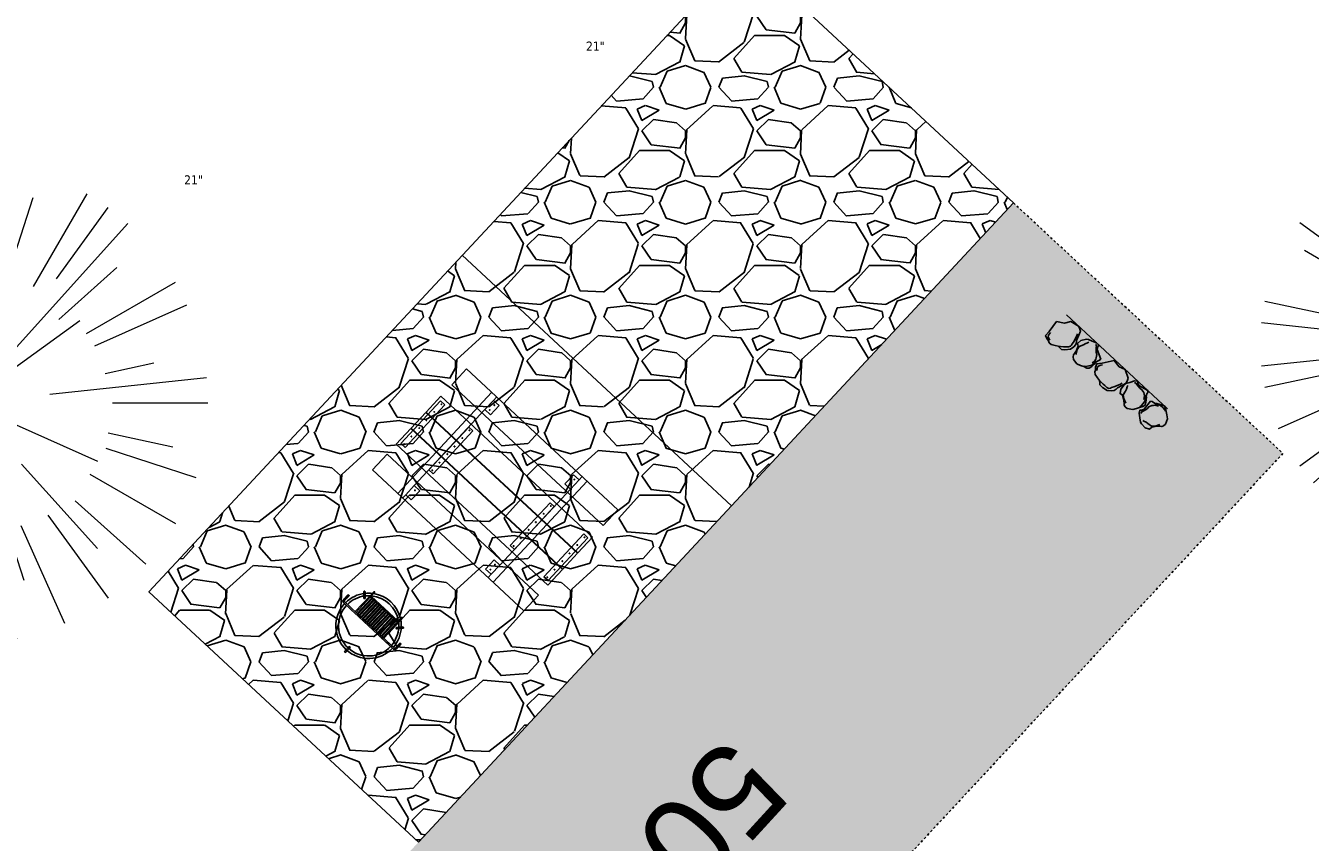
# Model space of a CAD drawing. Header units: feet. Extents: x 1133447 to 1140710, y 647622 to 649877.
# Tile 35 of 84: x 1134661 to 1134717, y 649042 to 649078. Entities that reach past the tile are written whole.
import ezdxf
from ezdxf.lldxf.tags import DXFTag

# ---------------------------------------------------------------- set-up
doc = ezdxf.new("R2010")
doc.units = ezdxf.units.FT
doc.header["$MEASUREMENT"] = 0
doc.linetypes.add('CENTER2', pattern=[1.125, 0.75, -0.125, 0.125, -0.125])
doc.linetypes.add('RAD', pattern=[0.13, 0.08, -0.05])
for name, color, linetype, lineweight in [('-ANGLE-IRON', 8, 'Continuous', 25), ('V-SITE-VEGE', 8, 'Continuous', 18), ('V-SITE-VEGE-TEXT', 8, 'Continuous', 18)]:
    doc.layers.add(name, color=color, linetype=linetype, lineweight=lineweight)
for name, color, linetype in [('-BARRIERROCK', 6, 'Continuous'), ('-BOLTS-LAGS-SCREWS', 7, 'Continuous'), ('-CONCRETE', 9, 'Continuous'), ('-HARDWARE', 7, 'Continuous'), ('-TIMBER', 5, 'Continuous'), ('C-CAMPSITE-PADS', 6, 'Continuous'), ('C-PRKG-ASPH', 8, 'Continuous'), ('C-PRKG-GRVL', 8, 'Continuous'), ('C-PRKG-WHEL-STOP', 9, 'Continuous'), ('C-ROAD-ASPHALT', 1, 'Continuous'), ('C-ROAD-CNTR', 1, 'CENTER2'), ('C-ROAD-GRVL', 1, 'RAD'), ('C-SWLK-GRVL-PATT', 8, 'Continuous'), ('C-UTIL-WATER-MEP', 7, 'WATER (.5x)'), ('G-XREF', 7, 'Continuous'), ('L-BARRIERROCK', 6, 'Continuous')]:
    doc.layers.add(name, color=color, linetype=linetype)
doc.styles.add('Arial', font='arial.ttf')
doc.styles.add('SEI-Dim & Leader', font='tahoma.ttf')
doc.styles.get("Standard").update_dxf_attribs({"font": 'arial.ttf'})
tags = doc.linetypes.add('WATER (.5x)', pattern='A,0.75,-0.2,["W",Standard,S=0.08,R=0,X=-0.1,Y=-0.04],-0.05', length=1).pattern_tags.tags
tags[6] = DXFTag(74, 10)

# ---------------------------------------------------------------- blocks, each defined once
blk = doc.blocks.new('V-SITE-VEGE-Coniferious Tree 2')
at = {"color": 0, "linetype": 'ByBlock'}
for p, q in [((-0.0574950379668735, 0.2703678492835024), (-0.1039851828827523, 0.4890788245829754)), ((-0.0003172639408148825, 0.0025937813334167), (-0.05229705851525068, 0.4972664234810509)), ((-3.601054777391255e-05, 0.2219193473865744), (-3.601054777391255e-05, 0.5000060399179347)), ((0.02890183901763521, 0.2753366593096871), (0.05222503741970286, 0.4972664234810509)), ((0.0571938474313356, 0.2692740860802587), (0.1039131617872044, 0.4890788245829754)), ((-0.06264093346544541, 0.1926377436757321), (-0.1545378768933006, 0.4755369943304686)), ((-0.1460065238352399, 0.2528363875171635), (-0.2500390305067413, 0.4330260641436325)), ((0.139142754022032, 0.2410654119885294), (0.2499670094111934, 0.4330260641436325)), ((-0.07913071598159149, 0.1088658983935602), (-0.2939353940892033, 0.4045257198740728)), ((0.06850648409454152, 0.2109817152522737), (0.1382469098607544, 0.425630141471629)), ((0.1868724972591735, 0.2572635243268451), (0.2938633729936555, 0.4045257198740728)), ((-0.1756943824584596, 0.1950752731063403), (-0.3346129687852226, 0.3715878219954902)), ((0.09777767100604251, 0.108636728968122), (0.3345409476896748, 0.3715878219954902)), ((-0.2201011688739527, 0.1598873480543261), (-0.4045617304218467, 0.2938993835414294)), ((0.1919663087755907, 0.1728666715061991), (0.3115823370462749, 0.2805763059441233)), ((0.2487690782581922, 0.143647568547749), (0.4329900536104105, 0.2500030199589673)), ((-0.2844040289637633, 0.1641894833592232), (-0.393144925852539, 0.2269610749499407)), ((0.2658942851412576, 0.1183972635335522), (0.4567507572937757, 0.2033670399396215)), ((-0.0009318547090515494, -0.0006770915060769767), (0.2349564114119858, 0.1707208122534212)), ((-0.2961437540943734, 0.06292784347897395), (-0.4891148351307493, 0.1039491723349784)), ((-0.01992166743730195, 0.008854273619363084), (-0.2318825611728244, 0.1032199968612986)), ((0.2872695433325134, 0.06106323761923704), (0.3884790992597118, 0.08257391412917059)), ((-0.3060292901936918, 0.03215663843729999), (-0.4973024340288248, 0.05226104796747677)), ((0.173080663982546, 0.01818771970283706), (0.497230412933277, 0.05226104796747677)), ((0.3024988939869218, 0), (0.4999700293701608, 0)), ((-0.2182782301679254, -0.02292736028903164), (-0.4973024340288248, -0.05226104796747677)), ((-0.02300503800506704, -0.02554197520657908), (-0.2137781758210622, -0.2373882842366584)), ((0.01849546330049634, -0.008260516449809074), (0.2719985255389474, -0.1211160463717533)), ((-0.302185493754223, -0.0642195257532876), (-0.4891148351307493, -0.1039491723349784)), ((0.2936342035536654, -0.06241742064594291), (0.4274066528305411, -0.09084484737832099)), ((0.2891445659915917, -0.09395946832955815), (0.4755009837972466, -0.1545018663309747)), ((-0.2881436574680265, -0.1282723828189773), (-0.4568227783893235, -0.2033670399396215)), ((-0.1320480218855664, -0.1188660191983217), (-0.3716238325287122, -0.3345769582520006)), ((0.1143820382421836, -0.1271057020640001), (0.2718110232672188, -0.301920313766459)), ((0.04781873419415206, -0.1473038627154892), (0.1192466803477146, -0.3671294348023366)), ((0.2555295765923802, -0.1475434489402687), (0.4329900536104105, -0.2500030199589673)), ((-0.254528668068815, -0.1848980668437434), (-0.4045617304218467, -0.2938993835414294)), ((0.2253521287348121, -0.2029399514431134), (0.3715518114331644, -0.3345769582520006)), ((0.1688618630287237, -0.2324611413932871), (0.2938633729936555, -0.4045257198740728)), ((-0.1842986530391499, -0.2536176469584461), (-0.2766747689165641, -0.3807650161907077)), ((0.1131111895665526, -0.2541280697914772), (0.2033310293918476, -0.4567867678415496)), ((-0.1213812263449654, -0.2725449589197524), (-0.1855903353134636, -0.4167758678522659)), ((-0.09098502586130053, -0.2799408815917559), (-0.1545378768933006, -0.4755369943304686)), ((-0.02966136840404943, -0.2817638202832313), (-0.04434904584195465, -0.4216092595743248)), ((-3.601054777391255e-05, -0.2817638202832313), (-3.601054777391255e-05, -0.5000060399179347)), ((0.06104806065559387, -0.2873055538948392), (0.1039131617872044, -0.4890788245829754))]:
    blk.add_line(p, q, dxfattribs=at)
blk.add_circle((-3.601054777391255e-05, 0), 0.02083358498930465)
blk = doc.blocks.new('C_XBASE-PACTOLA_02403811')
at = {"layer": 'V-SITE-VEGE'}
for p, xscale, yscale, zscale in [((1134724.024, 649063.838), 17.99978256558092, 17.99978256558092, 17.99978256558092), ((1134658.752, 649061.302), 20.99974632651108, 20.99974632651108, 20.99974632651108)]:
    blk.add_blockref('V-SITE-VEGE-Coniferious Tree 2', p, dxfattribs=dict(at, xscale=xscale, yscale=yscale, zscale=zscale))
at = {"layer": 'V-SITE-VEGE-TEXT', "char_height": 0.4, "attachment_point": 7, "style": 'SEI-Dim & Leader'}
for insert in [(1134685.700234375, 649076.62), (1134668.223234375, 649070.802)]:
    blk.add_mtext('21"', dxfattribs=dict(at, insert=insert))
blk = doc.blocks.new("3'_BarrierRock")
at = {"layer": '-BARRIERROCK', "flags": 128}
for points in [[(7.788745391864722, -10.83599130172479), (15.37584164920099, -7.013299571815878), (15.29339322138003, 5.772875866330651), (15.53940092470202, 11.48821756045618), (12.61293536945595, 13.25443124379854), (9.559602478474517, 14.020650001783), (7.896299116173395, 15.17149251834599), (5.0074623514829, 15.27774238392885), (1.184128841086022, 13.5566322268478), (-1.773717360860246, 12.30032189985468), (-4.668762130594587, 12.49504304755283), (-6.532605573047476, 12.75826500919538), (-9.693894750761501, 10.83101043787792), (-13.81968260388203, 6.597990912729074), (-15.03526147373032, 2.502188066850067), (-15.26967657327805, -0.6090469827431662), (-14.52306864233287, -2.735788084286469), (-13.24140319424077, -4.423817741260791), (-11.73157866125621, -10.28614114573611), (-10.431383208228, -14.56568854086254), (-7.82677889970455, -16.37545728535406), (-5.721542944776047, -17.40100748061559), (3.706213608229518, -16.32156577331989), (7.788745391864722, -10.83599130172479)], [(-9.711106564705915, -10.39331387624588), (-10.5300777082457, -7.445199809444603), (-11.71742566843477, -0.8881917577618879), (-11.78460385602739, 1.381934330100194), (-12.21957472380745, 2.822567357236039), (-12.05729048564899, 4.284038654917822), (-10.69748708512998, 6.20744678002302), (-9.49682440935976, 7.089662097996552), (-8.10341169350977, 7.878026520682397), (-6.436167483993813, 9.303217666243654), (-4.026830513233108, 11.00878191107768), (-1.773717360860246, 12.30032189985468)], [(8.960381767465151, 12.60775377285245), (12.36066444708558, 11.15115335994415), (13.19341137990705, 9.417106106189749), (13.26279921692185, 7.683076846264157), (13.26279921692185, 5.810297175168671)]]:
    blk.add_lwpolyline(points, dxfattribs=at)
blk = doc.blocks.new("5'_BarrierRock")
at = {"layer": 'L-BARRIERROCK', "flags": 128}
for points in [[(3.796977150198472, 25.21031587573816), (-3.971151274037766, 23.41838866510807), (-10.84293678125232, 21.02912666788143), (-17.7147222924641, 19.53586684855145), (-22.19627771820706, 16.54930863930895), (-24.28770915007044, 10.27760197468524), (-26.0803419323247, 0.1233349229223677), (-25.48279766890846, -2.863184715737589), (-26.97668484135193, -7.044335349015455), (-29.06806322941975, -9.732226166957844), (-29.36686187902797, -13.31608058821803), (-11.14168239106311, -24.66494006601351), (-9.05030400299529, -29.74205430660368), (-9.05030400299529, -31.53398151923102), (-8.751505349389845, -33.62457612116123), (-1.87971984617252, -34.52053972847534), (7.680988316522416, -31.83264891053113), (16.04666099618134, -30.04072169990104), (19.63192655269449, -27.3528308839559), (27.10125632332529, -18.69186222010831), (28.89388910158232, -9.433597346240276), (24.11353502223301, -5.551075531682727), (22.02210359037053, 1.616633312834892), (21.42455933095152, 6.096412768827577), (20.82701507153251, 11.17356558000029), (21.12581372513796, 15.05604882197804), (19.03438229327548, 18.63990324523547), (15.15031808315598, 22.22375766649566), (3.796977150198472, 25.21031587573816)], [(-24.28770915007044, -3.759148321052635), (-24.28770915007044, 1.317965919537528), (-22.19627771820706, 8.187007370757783), (-18.61101215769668, 13.26412161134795), (-14.42820234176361, 18.04260703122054), (-11.44048104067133, 19.83453424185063)], [(-20.40364493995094, 4.603152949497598), (-21.8975321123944, -2.56455589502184), (-21.29998785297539, -6.447039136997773), (-20.40364493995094, -9.433597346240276), (-17.11717803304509, -15.70534258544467), (-12.93431516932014, -18.99052961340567), (-6.958872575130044, -26.75553466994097), (-5.46498540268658, -29.44342548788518), (-3.373607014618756, -30.63801791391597), (-1.87971984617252, -30.63801791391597)], [(17.54049512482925, 10.8748981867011), (21.62729471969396, 1.526720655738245), (22.61964785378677, -6.148371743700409), (17.24174951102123, -14.21204419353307), (15.44911673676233, -18.39319482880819), (13.35768530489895, -22.87301285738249), (12.1625967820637, -25.56090367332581)]]:
    blk.add_lwpolyline(points, dxfattribs=at)
blk = doc.blocks.new('Wheel_Stop')
at = {"layer": 'Defpoints'}
blk.add_line((-35.99999999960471, 6.749999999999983), (36, 6.749999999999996), dxfattribs=at)
at = {"layer": 'L-BARRIERROCK'}
for name, p, xscale, yscale, zscale, rotation in [("3'_BarrierRock", (-29.38382167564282, -2.169359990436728), 0.4999999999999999, 0.4999999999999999, 0.4999999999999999, 185.0722838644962), ("5'_BarrierRock", (-14.1621457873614, -1.887886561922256), 0.25, 0.25, 0.25, 185.0722838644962), ("3'_BarrierRock", (2.711236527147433, -1.001804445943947), 0.4999999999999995, 0.4999999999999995, 0.4999999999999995, 145.0722838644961), ("5'_BarrierRock", (19.27620131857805, -0.7989231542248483), 0.25, 0.25, 0.25, 225.0722838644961), ("5'_BarrierRock", (33.95408758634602, -0.1712785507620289), 0.2499999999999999, 0.2499999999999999, 0.2499999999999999, 307.3245524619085)]:
    blk.add_blockref(name, p, dxfattribs=dict(at, xscale=xscale, yscale=yscale, zscale=zscale, rotation=rotation))
blk = doc.blocks.new('10FT_Precast Table')
at = {"layer": '-ANGLE-IRON'}
for p, q in [((-28.53399626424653, 27.12499979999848), (-28.53399626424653, 33.62500020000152)), ((-28.53399626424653, 33.62500020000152), (-24.53403626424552, 33.62500020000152)), ((-24.53403626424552, 33.62500020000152), (-24.53403626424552, 27.12499979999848)), ((28.46604333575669, 27.12499979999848), (28.46604333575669, 33.62500020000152)), ((28.46604333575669, 33.62500020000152), (32.4660033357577, 33.62500020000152)), ((32.4660033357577, 33.62500020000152), (32.4660033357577, 27.12499979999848)), ((-24.53403626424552, 27.12499979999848), (-28.53399626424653, 27.12499979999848)), ((32.4660033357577, 27.12499979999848), (28.46604333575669, 27.12499979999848)), ((-49.49999999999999, 15.84066587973), (-52.49999999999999, 15.84066587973)), ((-52.49999999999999, 15.84066587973), (-52.49999999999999, -14.65933416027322)), ((-49.49999999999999, -14.65933416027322), (-49.49999999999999, 15.84066587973)), ((-25.53399626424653, 15.8406658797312), (-28.53399626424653, 15.8406658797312)), ((-28.53399626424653, 15.8406658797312), (-28.53399626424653, -14.65933416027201)), ((-25.53399626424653, -14.65933416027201), (-25.53399626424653, 15.8406658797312)), ((32.4660033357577, 15.84066587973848), (29.4660033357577, 15.84066587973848)), ((29.4660033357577, 15.84066587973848), (29.4660033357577, -14.65933416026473)), ((32.4660033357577, -14.65933416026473), (32.4660033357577, 15.84066587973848)), ((52.50000000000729, 15.8406658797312), (49.50000000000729, 15.8406658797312)), ((49.50000000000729, 15.8406658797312), (49.50000000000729, -14.65933416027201)), ((52.50000000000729, -14.65933416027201), (52.50000000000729, 15.8406658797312)), ((-52.49999999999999, -14.65933416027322), (-49.49999999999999, -14.65933416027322)), ((-28.53399626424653, -14.65933416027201), (-25.53399626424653, -14.65933416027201)), ((29.4660033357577, -14.65933416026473), (32.4660033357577, -14.65933416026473)), ((49.50000000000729, -14.65933416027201), (52.50000000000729, -14.65933416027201)), ((-28.53399626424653, -33.62500019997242), (-28.53399626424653, -27.12499979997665)), ((-28.53399626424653, -27.12499979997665), (-24.53403626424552, -27.12499979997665)), ((-24.53403626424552, -27.12499979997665), (-24.53403626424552, -33.62500019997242)), ((28.46604333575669, -33.62500019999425), (28.46604333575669, -27.1249997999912)), ((28.46604333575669, -27.1249997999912), (32.4660033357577, -27.1249997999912)), ((32.4660033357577, -27.1249997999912), (32.4660033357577, -33.62500019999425)), ((-24.53403626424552, -33.62500019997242), (-28.53399626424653, -33.62500019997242)), ((32.4660033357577, -33.62500019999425), (28.46604333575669, -33.62500019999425))]:
    blk.add_line(p, q, dxfattribs=at)
at = {"layer": '-BOLTS-LAGS-SCREWS'}
for centre in [(-26.53401626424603, 32.12500020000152), (-26.53401626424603, 28.62499979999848), (30.46602333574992, 32.12500020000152), (30.46602333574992, 28.62499979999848), (-50.99999999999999, 14.84066987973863), (-27.03399626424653, 14.84066987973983), (30.9660033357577, 14.84066987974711), (51.00000000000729, 14.84066987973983), (-50.99999999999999, 9.340670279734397), (-27.03399626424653, 9.340670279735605), (30.9660033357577, 9.34067027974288), (51.00000000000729, 9.340670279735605), (-50.99999999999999, 3.340670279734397), (-27.03399626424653, 3.340670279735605), (30.9660033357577, 3.340670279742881), (51.00000000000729, 3.340670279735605), (-50.99999999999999, -2.159338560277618), (-27.03399626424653, -2.15933856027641), (30.9660033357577, -2.159338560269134), (51.00000000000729, -2.15933856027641), (-50.99999999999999, -8.159338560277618), (-27.03399626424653, -8.15933856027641), (30.9660033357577, -8.159338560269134), (51.00000000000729, -8.15933856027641), (-50.99999999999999, -13.65933816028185), (-27.03399626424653, -13.65933816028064), (30.9660033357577, -13.65933816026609), (51.00000000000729, -13.65933816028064), (-26.53401626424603, -28.62499979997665), (-26.53401626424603, -32.12500019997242), (30.46602333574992, -28.6249997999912), (30.46602333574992, -32.12500019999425)]:
    blk.add_circle(centre, 0.15625000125, dxfattribs=at)
at = {"layer": '-CONCRETE'}
for p, q in [((-32.03399630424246, -35.99999999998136), (-32.03399630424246, 35.99999999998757)), ((-28.53399626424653, 35.99999999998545), (-28.53399626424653, 33.62500020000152)), ((32.4660033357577, 36), (32.4660033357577, 33.62500020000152)), ((35.96600337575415, -35.99999999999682), (35.96600337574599, 35.99999999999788)), ((-28.53399626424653, -27.12499979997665), (-28.53399626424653, 27.12499979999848)), ((32.4660033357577, -27.1249997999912), (32.4660033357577, 27.12499979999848)), ((-28.53399626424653, -35.99999999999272), (-28.53399626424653, -33.62500019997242)), ((32.4660033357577, -33.62500019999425), (32.4660033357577, -36))]:
    blk.add_line(p, q, dxfattribs=at)
at = {"layer": '-TIMBER'}
for p, q in [((-53.99999999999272, 24.74999999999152), (-54, 35.99999999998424)), ((-54, 35.99999999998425), (54, 36.0000000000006)), ((54.00000000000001, 24.75000000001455), (54.00000000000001, 36)), ((-54, 24.74999999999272), (53.99999999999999, 24.74999999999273)), ((-53.99999999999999, 6.465667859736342), (-53.99999999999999, 17.71566785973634)), ((-53.99999999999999, 17.71566785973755), (54, 17.71566785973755)), ((54.00000000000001, 17.71566785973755), (54.00000000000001, 6.46566785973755)), ((-53.99999999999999, 6.46566785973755), (54, 6.46566785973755)), ((-53.99999999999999, -5.034336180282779), (-53.99999999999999, 6.215667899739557)), ((-53.99999999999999, 6.215667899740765), (54, 6.215667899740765)), ((54.00000000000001, 6.215667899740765), (54.00000000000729, -5.034336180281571)), ((54.00000000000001, -5.034336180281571), (-53.99999999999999, -5.034336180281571)), ((-53.99999999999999, -16.53433614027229), (-53.99999999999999, -5.28433614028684)), ((54.00000000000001, -5.284336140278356), (-53.99999999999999, -5.284336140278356)), ((54.00000000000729, -5.28433614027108), (54.00000000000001, -16.53433614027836)), ((54.00000000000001, -16.53433614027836), (-53.99999999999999, -16.53433614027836)), ((-54, -35.99999999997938), (-53.99999999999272, -24.74999999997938)), ((-54, -24.74999999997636), (53.99999999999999, -24.75000000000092)), ((54.00000000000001, -36), (54.00000000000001, -24.75)), ((-54, -35.99999999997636), (53.99999999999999, -36.00000000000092))]:
    blk.add_line(p, q, dxfattribs=at)
blk = doc.blocks.new('*X439')
at = {"color": 0}
for p, q in [((146.0622026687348, 353.5980429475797), (146.1426743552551, 353.6785146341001)), ((146.0622026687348, 352.8909361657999), (146.8122026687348, 353.6409361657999)), ((146.0622026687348, 352.5373827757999), (146.8122026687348, 353.2873827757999)), ((146.0622026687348, 351.8302759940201), (146.8122026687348, 352.5802759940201)), ((146.0622026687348, 351.4767226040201), (146.8122026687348, 352.2267226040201)), ((146.0622026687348, 350.7696158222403), (146.8122026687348, 351.5196158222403)), ((146.3246548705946, 350.6785146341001), (146.8122026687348, 351.1660624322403))]:
    blk.add_line(p, q, dxfattribs=at)
blk = doc.blocks.new('Pilot Rocks FS-30_18_PA')
at = {"layer": '-HARDWARE'}
for p, q in [((-8.817777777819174, 0.04421580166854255), (-17.86666666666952, 0.04421580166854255)), ((-17.86666666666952, 0.04421580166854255), (-12.77892653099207, 0.04421580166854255)), ((-10.20000000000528, 0.04421580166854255), (10.19999999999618, 0.04421580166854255)), ((8.817777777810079, 0.04421580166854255), (17.86666666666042, 0.04421580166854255)), ((12.77892653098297, 0.04421580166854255), (17.86666666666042, 0.04421580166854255)), ((-18.93333333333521, -4.555784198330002), (-18.93333333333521, -1.355784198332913)), ((-18.93333333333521, -1.355784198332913), (-18.86666666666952, -1.355784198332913)), ((-18.86666666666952, -1.355784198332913), (-18.86666666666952, -0.9557841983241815)), ((-18.86666666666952, -1.355784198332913), (-18.86666666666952, -0.9557841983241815)), ((-18.20000000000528, -1.355784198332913), (-18.20000000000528, -0.9557841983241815)), ((-18.20000000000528, -0.9557841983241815), (-18.20000000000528, -1.355784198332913)), ((-18.20000000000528, -1.355784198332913), (-18.13333333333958, -1.355784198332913)), ((-18.13333333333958, -1.355784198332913), (-18.13333333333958, -4.555784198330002)), ((-8.817777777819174, -0.6224508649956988), (-17.86666666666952, -0.6224508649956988)), ((-13.33940419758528, -0.6224508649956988), (-17.86666666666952, -0.6224508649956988)), ((-10.20000000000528, -0.6224508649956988), (10.19999999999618, -0.6224508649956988)), ((-10.20000000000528, -0.6224508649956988), (-10.20000000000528, -11.31238912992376)), ((-9.533333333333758, -0.6224508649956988), (-9.533333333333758, -11.31238912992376)), ((-8.817777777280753, -0.6224508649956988), (-8.817777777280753, -11.64572246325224)), ((-8.284444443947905, -0.6224508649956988), (-8.284444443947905, -11.64572246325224)), ((-7.502222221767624, -0.6224508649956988), (-7.502222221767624, -11.64572246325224)), ((-6.9688888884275, -0.6224508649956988), (-6.9688888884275, -11.64572246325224)), ((-6.18666666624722, -0.6224508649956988), (-6.18666666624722, -11.64572246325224)), ((-5.653333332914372, -0.6224508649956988), (-5.653333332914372, -11.64572246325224)), ((-4.871111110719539, -0.6224508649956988), (-4.871111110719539, -11.64572246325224)), ((-4.337777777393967, -0.6224508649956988), (-4.337777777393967, -11.64572246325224)), ((-3.555555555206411, -0.6224508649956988), (-3.555555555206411, -11.64572246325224)), ((-3.022222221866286, -0.6224508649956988), (-3.022222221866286, -11.64572246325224)), ((-2.23999999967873, -0.6224508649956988), (-2.23999999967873, -11.64572246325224)), ((-1.706666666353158, -0.6224508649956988), (-1.706666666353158, -11.64572246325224)), ((-0.9244444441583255, -0.6224508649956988), (-0.9244444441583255, -11.64572246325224)), ((-0.3911111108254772, -0.6224508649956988), (-0.3911111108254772, -11.64572246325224)), ((0.3911111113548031, -0.6224508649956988), (0.3911111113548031, -11.64572246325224)), ((0.9244444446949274, -0.6224508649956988), (0.9244444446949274, -11.64572246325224)), ((1.706666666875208, -0.6224508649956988), (1.706666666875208, -11.64572246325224)), ((2.240000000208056, -0.6224508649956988), (2.240000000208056, -11.64572246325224)), ((3.022222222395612, -0.6224508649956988), (3.022222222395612, -11.64572246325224)), ((3.555555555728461, -0.6224508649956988), (3.555555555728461, -11.64572246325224)), ((4.337777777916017, -0.6224508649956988), (4.337777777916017, -11.64572246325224)), ((4.871111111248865, -0.6224508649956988), (4.871111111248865, -11.64572246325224)), ((5.653333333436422, -0.6224508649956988), (5.653333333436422, -11.64572246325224)), ((6.18666666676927, -0.6224508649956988), (6.18666666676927, -11.64572246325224)), ((6.968888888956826, -0.6224508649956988), (6.968888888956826, -11.64572246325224)), ((7.502222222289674, -0.6224508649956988), (7.502222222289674, -11.64572246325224)), ((8.28444444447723, -0.6224508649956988), (8.28444444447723, -11.64572246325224)), ((8.817777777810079, -0.6224508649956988), (8.817777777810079, -11.64572246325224)), ((17.86666666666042, -0.6224508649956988), (8.817777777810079, -0.6224508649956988)), ((9.533333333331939, -0.6224508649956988), (9.533333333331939, -11.31238912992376)), ((10.19999999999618, -0.6224508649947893), (10.19999999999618, -11.31238912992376)), ((18.13333333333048, -4.555784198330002), (18.13333333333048, -1.355784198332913)), ((18.13333333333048, -1.355784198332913), (18.19999999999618, -1.355784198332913)), ((18.93333333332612, -4.555784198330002), (18.13333333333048, -4.555784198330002)), ((18.19999999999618, -1.355784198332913), (18.19999999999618, -0.9557841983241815)), ((18.19999999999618, -1.355784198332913), (18.19999999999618, -0.9557841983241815)), ((18.86666666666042, -1.355784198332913), (18.86666666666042, -0.9557841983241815)), ((18.86666666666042, -0.9557841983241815), (18.86666666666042, -1.355784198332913)), ((18.86666666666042, -1.355784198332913), (18.93333333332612, -1.355784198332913)), ((18.93333333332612, -1.355784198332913), (18.93333333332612, -4.555784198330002)), ((-10.20000000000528, -11.31238912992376), (-10.20000000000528, -14.84572246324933)), ((-9.533333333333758, -11.31238912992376), (-9.533333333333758, -14.84572246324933)), ((-9.533333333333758, -11.64572246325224), (9.533333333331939, -11.64572246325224)), ((-9.533333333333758, -12.31238912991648), (9.533333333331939, -12.31238912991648)), ((9.533333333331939, -11.31238912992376), (9.533333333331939, -14.84572246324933)), ((10.19999999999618, -11.31238912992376), (10.19999999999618, -14.84572246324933)), ((-10.20000000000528, -13.68324198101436), (-10.20000000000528, -14.84572246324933)), ((-9.533333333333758, -14.84572246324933), (-9.533333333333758, -14.47618734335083)), ((9.533333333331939, -14.47618734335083), (9.533333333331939, -14.84572246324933)), ((10.19999999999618, -14.84572246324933), (10.19999999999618, -13.68324198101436))]:
    blk.add_line(p, q, dxfattribs=at)
at = {"layer": '-HARDWARE', "flags": 128}
for points in [[(0.04426932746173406, 18.18944163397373, 1), (-0.6223972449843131, 18.18908719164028), (-0.6206959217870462, 14.98908764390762, 1), (0.04597065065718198, 14.98944208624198), (0.04426932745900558, 18.18944163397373)], [(-11.77825193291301, -8.933957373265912, -1), (-11.29140720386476, -9.3893985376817), (-13.47752479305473, -11.72625323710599, -1), (-13.96436952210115, -11.27081207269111), (-11.77825193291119, -8.93395737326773)], [(11.77825193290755, -8.933957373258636, 1), (11.29140720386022, -9.389398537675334), (13.47752479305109, -11.72625323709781, 1), (13.96436952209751, -11.27081207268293), (11.77825193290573, -8.933957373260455)]]:
    blk.add_lwpolyline(points, format="xyb", dxfattribs=at)
at = {"layer": '-HARDWARE'}
for points in [[(-18.93333333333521, -4.555784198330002), (-18.93333333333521, -1.355784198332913), (-18.13333333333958, -1.355784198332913), (-18.13333333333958, -4.555784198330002)], [(-7.502222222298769, -11.64572246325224), (-8.28444444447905, -11.64572246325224), (-8.28444444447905, -0.6224508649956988), (-7.502222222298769, -0.6224508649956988)], [(-6.186666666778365, -11.64572246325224), (-6.968888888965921, -11.64572246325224), (-6.968888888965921, -0.6224508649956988), (-6.186666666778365, -0.6224508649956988)], [(-4.87111111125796, -11.64572246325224), (-5.653333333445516, -11.64572246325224), (-5.653333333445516, -0.6224508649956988), (-4.87111111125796, -0.6224508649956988)], [(-3.555555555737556, -11.64572246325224), (-4.337777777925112, -11.64572246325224), (-4.337777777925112, -0.6224508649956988), (-3.555555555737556, -0.6224508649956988)], [(-2.240000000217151, -11.64572246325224), (-3.022222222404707, -11.64572246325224), (-3.022222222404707, -0.6224508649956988), (-2.240000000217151, -0.6224508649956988)], [(-0.9244444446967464, -11.64572246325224), (-1.706666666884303, -11.64572246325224), (-1.706666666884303, -0.6224508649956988), (-0.9244444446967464, -0.6224508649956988)], [(-0.3911111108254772, -11.64572246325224), (0.3911111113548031, -11.64572246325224), (0.3911111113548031, -0.6224508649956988), (-0.3911111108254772, -0.6224508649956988)], [(0.9244444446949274, -11.64572246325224), (1.706666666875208, -11.64572246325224), (1.706666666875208, -0.6224508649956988), (0.9244444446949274, -0.6224508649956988)], [(2.240000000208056, -11.64572246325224), (3.022222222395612, -11.64572246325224), (3.022222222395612, -0.6224508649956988), (2.240000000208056, -0.6224508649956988)], [(3.555555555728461, -11.64572246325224), (4.337777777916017, -11.64572246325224), (4.337777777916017, -0.6224508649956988), (3.555555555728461, -0.6224508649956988)], [(4.871111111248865, -11.64572246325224), (5.653333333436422, -11.64572246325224), (5.653333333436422, -0.6224508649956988), (4.871111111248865, -0.6224508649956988)], [(6.18666666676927, -11.64572246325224), (6.968888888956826, -11.64572246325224), (6.968888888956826, -0.6224508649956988), (6.18666666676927, -0.6224508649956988)], [(7.502222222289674, -11.64572246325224), (8.28444444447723, -11.64572246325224), (8.28444444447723, -0.6224508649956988), (7.502222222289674, -0.6224508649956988)], [(18.93333333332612, -4.555784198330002), (18.93333333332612, -1.355784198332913), (18.13333333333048, -1.355784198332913), (18.13333333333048, -4.555784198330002)]]:
    blk.add_lwpolyline(points, close=True, dxfattribs=at)
for centre, radius, start, end in [((0, 9.094947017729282e-13), 17.06666666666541, 0.1484403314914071, 179.8515596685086), ((0, 0), 15.73333333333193, 0.1610200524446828, 179.8389799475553), ((-17.86666666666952, -0.9557841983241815), 1, 90, 180), ((-17.86666666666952, -0.9557841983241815), 1, 90, 180), ((17.86666666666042, -0.9557841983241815), 1, 0, 90), ((17.86666666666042, -0.9557841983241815), 1, 0, 90), ((-17.86666666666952, -0.9557841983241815), 0.3333333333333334, 90, 180), ((-17.86666666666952, -0.9557841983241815), 0.3333333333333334, 90, 180), ((0, 9.094947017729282e-13), 17.06666666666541, 182.0901397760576, 220.7490543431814), ((0, 0), 15.73333333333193, 182.2673591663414, 220.2247561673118), ((0, 0), 15.73333333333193, 319.7752438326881, 357.7326408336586), ((0, 9.094947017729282e-13), 17.06666666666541, 319.2509456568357, 357.9098602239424), ((17.86666666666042, -0.9557841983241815), 0.3333333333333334, 0, 90), ((17.86666666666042, -0.9557841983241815), 0.3333333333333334, 0, 90), ((-9.094947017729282e-13, 1.818989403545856e-12), 17.06666666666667, 220.7490543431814, 233.2977773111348), ((-9.094947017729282e-13, 1.818989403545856e-12), 15.73333333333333, 220.2247561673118, 229.5860659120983), ((-9.866666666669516, -11.64572246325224), 0.3333333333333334, 0, 180), ((-9.094947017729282e-13, 1.818989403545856e-12), 15.73333333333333, 232.7040475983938, 307.2959524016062), ((9.866666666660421, -11.64572246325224), 0.3333333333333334, 0, 180), ((-9.094947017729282e-13, 1.818989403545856e-12), 15.73333333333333, 310.4139340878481, 319.7752438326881), ((-6.821210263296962e-11, 6.548361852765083e-11), 17.06666666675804, 306.7022226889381, 319.2509456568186), ((-9.866666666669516, -14.84572246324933), 0.3333333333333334, 180, 0), ((-9.866666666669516, -14.84572246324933), 0.3333333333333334, 180, 0), ((-9.094947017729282e-13, 1.818989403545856e-12), 17.06666666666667, 236.0413981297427, 303.9586018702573), ((9.866666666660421, -14.84572246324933), 0.3333333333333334, 180, 0), ((9.866666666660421, -14.84572246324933), 0.3333333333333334, 180, 0)]:
    blk.add_arc(centre, radius, start, end, dxfattribs=at)
at = {"layer": '-HARDWARE', "rotation": 180}
for p, xscale, yscale, zscale in [((137.6663495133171, 372.583162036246), 1.066666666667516, 1.066666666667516, 1.066666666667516), ((-137.6663495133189, 372.583162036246), -1.066666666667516, 1.066666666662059, 1.066666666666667)]:
    blk.add_blockref('*X439', p, dxfattribs=dict(at, xscale=xscale, yscale=yscale, zscale=zscale))
blk = doc.blocks.new('C_PBASE-PACTOLA_02403811')
at = {"layer": 'C-CAMPSITE-PADS'}
for points in [[(1134678.411658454, 649042.1799189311), (1134666.697380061, 649053.078344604), (1134692.581140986, 649080.8997557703), (1134704.295419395, 649070.0013300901)], [(1134678.411658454, 649042.1799189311), (1134704.295419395, 649070.0013300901)]]:
    blk.add_lwpolyline(points, dxfattribs=at)
at = {"layer": 'C-ROAD-ASPHALT'}
blk.add_lwpolyline([(1134780.654611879, 649233.5777859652), (1134706.829601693, 649162.5981949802, 0.05765878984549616), (1134625.196538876, 649063.6602364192, -0.5722564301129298), (1134616.582948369, 649064.0343807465), (1134601.857481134, 649091.7855040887)], format="xyb", dxfattribs=at)
blk.add_lwpolyline([(1134609.502741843, 649004.1715281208, -0.08481675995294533), (1134717.918854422, 649151.0643979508), (1134791.743864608, 649222.0439889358, -0.04164346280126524), (1134816.518779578, 649242.1816391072), (1134837.543218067, 649256.5428028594, -0.2654684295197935), (1134923.566161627, 649263.4658695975), (1134945.862647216, 649253.0055803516, -0.03670103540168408), (1135008.742528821, 649217.6654234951), (1135070.901654, 649176.4593855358, -0.3025232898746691), (1135097.532652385, 649113.0929439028), (1135091.831089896, 649083.3959326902, -0.0492726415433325), (1135086.690765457, 649066.0532714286), (1135029.43531187, 648925.4119419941, -0.009218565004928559), (1135022.286728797, 648908.7392420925), (1134970.105907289, 648792.9779079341, 0.09466954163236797), (1134957.786175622, 648834.7349342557), (1134921.92741579, 648904.3472810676, 0.300313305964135), (1134722.086161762, 649016.5601342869), (1134632.500993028, 649010.1122188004, 0.09071439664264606)], format="xyb", close=True, dxfattribs=at)
at = {"layer": 'C-ROAD-CNTR', "flags": 128}
blk.add_lwpolyline([(1134682.815781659, 648422.2458494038), (1134669.21986276, 648425.8462855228, -0.1774687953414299), (1134620.150062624, 648460.1534391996), (1134616.502637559, 648465.3792168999, -0.1042089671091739), (1134576.197064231, 648560.2628234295), (1134558.554057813, 648650.0509356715, -0.01381007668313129), (1134553.979962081, 648677.2843639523), (1134544.902369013, 648742.2703875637, -0.09433329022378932), (1134550.434197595, 648854.3354307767), (1134558.997505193, 648889.7214101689, -0.1428635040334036), (1134712.374228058, 649156.8312964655), (1134786.199238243, 649227.8108874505, -0.04164346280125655), (1134812.006441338, 649248.7876063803), (1134833.030879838, 649263.1487701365, -0.2654684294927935), (1134926.96397912, 649270.7084407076), (1134949.260464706, 649260.2481514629, -0.03670103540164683), (1135013.162783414, 649224.3333579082), (1135075.321908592, 649183.1273199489, -0.3025232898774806), (1135105.389164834, 649111.5845632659), (1135099.687602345, 649081.8875520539, -0.04927264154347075), (1135094.100293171, 649063.036833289), (1135036.844839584, 648922.3955038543, -0.009218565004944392), (1135029.58001939, 648905.4517031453), (1134962.363987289, 648756.3352782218, -0.01915469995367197), (1134945.301367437, 648722.0511597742), (1134909.791676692, 648657.06607992, -0.111236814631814), (1134866.238656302, 648607.5744966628), (1134762.181369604, 648532.0907847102, 0.3229446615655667), (1134716.395894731, 648393.2215671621), (1134719.721086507, 648382.7059234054, -0.1714240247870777), (1134715.287797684, 648249.5554414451), (1134707.163513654, 648228.7837741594, -0.02272318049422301), (1134688.713657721, 648187.2766264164, 0.05045028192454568), (1134653.344169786, 648094.1277041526)], format="xyb", dxfattribs=at)
at = {"layer": 'C-ROAD-GRVL', "flags": 128}
blk.add_lwpolyline([(1134704.295419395, 649070.0013300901), (1134716.009697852, 649059.1029043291)], dxfattribs=at)
blk.add_lwpolyline([(1134716.009697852, 649059.1029043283), (1134680.07895049, 649020.4823929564, 0.681198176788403), (1134683.294678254, 649013.7681073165)], format="xyb", dxfattribs=at)
at = {"layer": 'C-UTIL-WATER-MEP', "flags": 128}
blk.add_lwpolyline([(1134713.292159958, 648416.2441137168), (1134669.731849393, 648427.7796426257, -0.1774687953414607), (1134621.79009064, 648461.2981261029), (1134618.142665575, 648466.5239038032, -0.1042089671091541), (1134578.159536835, 648560.6484414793), (1134560.516530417, 648650.4365537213, -0.01381007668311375), (1134555.960731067, 648677.5610482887), (1134546.883138, 648742.5470719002, -0.09433329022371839), (1134552.378087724, 648853.8650148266), (1134560.941395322, 648889.2509942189, -0.1428635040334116), (1134713.760384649, 649155.3895718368), (1134787.585394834, 649226.3691628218, -0.04164346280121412), (1134813.134525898, 649247.1361145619), (1134834.158964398, 649261.4972783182, -0.2654684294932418), (1134926.114524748, 649268.8977979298), (1134948.411010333, 649258.437508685, -0.03670103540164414), (1135012.057719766, 649222.6663743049), (1135074.216844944, 649181.4603363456, -0.302523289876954), (1135103.425036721, 649111.961658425), (1135097.723474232, 649082.264647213, -0.04927264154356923), (1135092.247911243, 649063.7909428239), (1135034.992457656, 648923.1496133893, -0.009218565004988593), (1135027.756696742, 648906.273587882), (1134960.540664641, 648757.1571629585, -0.01915469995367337), (1134943.546295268, 648723.0101809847), (1134908.036604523, 648658.0251011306, -0.1112368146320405), (1134865.064291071, 648609.1934056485), (1134761.007004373, 648533.7096936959, 0.1574684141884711), (1134714.965670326, 648470.6755079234, 0.1574684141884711)], format="xyb", dxfattribs=at)
at = {"layer": 'Defpoints', "flags": 128}
blk.add_lwpolyline([(1134692.034690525, 649056.822766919), (1134680.320412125, 649067.7211925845)], dxfattribs=at)
at = {"layer": '-HARDWARE', "xscale": 0.08333333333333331, "yscale": 0.08333333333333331, "zscale": 0.08333333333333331, "rotation": 137.0663009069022}
blk.add_blockref('Pilot Rocks FS-30_18_PA', (1134676.247874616, 649051.598970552), dxfattribs=at)
at = {"xscale": 0.08333333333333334, "yscale": 0.08333333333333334, "zscale": 0.08333333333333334, "rotation": 137.0663008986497}
blk.add_blockref('10FT_Precast Table', (1134681.750065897, 649057.5130541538), dxfattribs=at)
at = {"layer": 'C-PRKG-WHEL-STOP', "xscale": 0.0833333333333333, "yscale": 0.0833333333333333, "zscale": 0.0833333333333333, "rotation": 317.0663005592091}
blk.add_blockref('Wheel_Stop', (1134708.407107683, 649062.6760022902), dxfattribs=at)
at = {"layer": 'C-CAMPSITE-PADS', "style": 'Arial'}
blk.add_text("50'", height=4, rotation=227.5619602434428, dxfattribs=at).set_placement((1134691.791280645, 649046.9136620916))
blk = doc.blocks.new('C_PHTCH-PACTOLA_02403811')
at = {"layer": 'C-PRKG-ASPH'}
h = blk.add_hatch(dxfattribs=at)
h.set_pattern_fill('ANSI31', color=256, scale=10, angle=70)
h.set_pattern_definition([(115, (0, 0), (-1.132884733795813, -0.5282728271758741), [])])
edge = h.paths.add_edge_path(flags=16)
edge.add_arc((1135093.567290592, 648760.3570235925), 541.9999999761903, 143.5703577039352, 153.2664360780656, ccw=False)
edge.add_arc((1135093.567290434, 648760.3570237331), 541.9999997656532, 133.8742793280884, 143.5703577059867, ccw=False)
edge.add_line((1134717.918854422, 649151.0643979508), (1134791.743864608, 649222.0439889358))
edge.add_arc((1134924.814897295, 649083.6384245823), 191.9999999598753, 124.33581191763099, 133.8742793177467, ccw=False)
edge.add_line((1134816.518779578, 649242.1816391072), (1134837.543218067, 649256.5428028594))
edge.add_arc((1134886.614896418, 649184.7029087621), 87.00000000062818, 64.86660358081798, 124.33581191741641, ccw=False)
edge.add_line((1134923.566161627, 649263.4658695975), (1134945.862647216, 649253.0055803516))
edge.add_arc((1134736.896871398, 648807.5874571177), 491.9999999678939, 56.45911934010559, 64.86660355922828, ccw=False)
edge.add_line((1135008.742528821, 649217.6654234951), (1135070.901654, 649176.4593855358))
edge.add_arc((1135036.644680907, 649124.7828938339), 62.00000000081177, -10.868034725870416, 56.45911933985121, ccw=False)
edge.add_line((1135097.532652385, 649113.0929439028), (1135091.831089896, 649083.3959326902))
edge.add_arc((1135001.481196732, 649100.7423100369), 92.00000001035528, 337.8486329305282, 349.13196525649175, ccw=False)
edge.add_line((1135086.690765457, 649066.0532714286), (1135029.43531187, 648925.4119419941))
edge.add_arc((1134573.749357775, 649110.9228871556), 491.9999995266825, 335.73595333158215, 337.84863296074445, ccw=False)
edge.add_line((1135022.286728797, 648908.7392420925), (1134970.105907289, 648792.9779079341))
edge.add_line((1134970.105907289, 648792.9779079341), (1134955.070696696, 648759.622817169))
edge.add_arc((1134506.533324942, 648961.8064625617), 492.0000003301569, 331.3465562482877, 335.7359533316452, ccw=False)
edge.add_line((1134938.281078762, 648725.8872446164), (1134902.771388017, 648660.9021647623))
edge.add_arc((1134778.161263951, 648728.9926705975), 142.0000000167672, 305.95733191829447, 331.34655630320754, ccw=False)
edge.add_line((1134861.541195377, 648614.0501326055), (1134757.483908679, 648538.5664206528))
edge.add_arc((1134835.579196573, 648430.9089730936), 133.0000000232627, 125.9573319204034, 166.4171722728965)
edge.add_arc((1134672.277915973, 648470.363906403), 35.00000000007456, 244.10855969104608, 346.41717227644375, ccw=False)
edge.add_arc((1134691.461854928, 648509.9128519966), 78.95614352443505, 214.9055155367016, 244.1168481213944, ccw=False)
edge.add_line((1134626.710174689, 648464.732186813), (1134623.062749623, 648469.9579645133))
edge.add_arc((1134821.506139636, 648608.4650796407), 241.9999999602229, 191.1167612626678, 214.9138039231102, ccw=False)
edge.add_line((1134584.046954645, 648561.8052956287), (1134566.403948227, 648651.5934078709))
edge.add_arc((1135049.172208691, 648746.4554480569), 491.9999999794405, 187.9519260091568, 191.1167612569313, ccw=False)
edge.add_line((1134561.903038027, 648678.391101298), (1134552.825444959, 648743.3771249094))
edge.add_arc((1134842.017716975, 648783.7730382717), 292.0000000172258, 166.3961174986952, 187.9519260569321, ccw=False)
edge.add_line((1134558.209758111, 648852.4537669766), (1134566.77306571, 648887.8397463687))
edge.add_arc((1135093.567290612, 648760.357023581), 542.0000000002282, 158.0478401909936, 166.396117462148, ccw=False)
edge.add_arc((1135093.567290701, 648760.357023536), 542.0000000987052, 153.2664360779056, 158.0478401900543, ccw=False)
edge = h.paths.add_edge_path()
edge.add_line((1134664.934415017, 648091.0186503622), (1134641.753924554, 648097.236757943))
edge.add_arc((1135131.441785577, 647965.8792352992), 506.9999999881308, 154.1154939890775, 164.9840567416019, ccw=False)
edge.add_arc((1135131.44177555, 647965.8792402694), 506.9999887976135, 153.4314984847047, 154.115493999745, ccw=False)
edge.add_arc((1134241.513528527, 648410.9103548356), 488.0000000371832, 333.4314984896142, 338.6383717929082)
edge.add_line((1134695.987914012, 648233.1548120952), (1134704.112198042, 648253.9264793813))
edge.add_arc((1134529.027803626, 648322.4060737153), 188.0000000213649, 338.6383717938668, 377.1954705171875)
edge.add_arc((1134651.306425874, 648360.2470375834), 60.00000000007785, 17.1954705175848, 74.97265706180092)
edge.add_line((1134666.863224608, 648418.1951696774), (1134661.500576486, 648419.8056636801))
edge.add_arc((1134691.489318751, 648509.9450223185), 94.99699278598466, 223.9418846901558, 251.5980721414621, ccw=False)
edge.add_arc((1134691.535842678, 648509.9839590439), 95.05751145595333, 214.9165962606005, 223.9393241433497, ccw=False)
edge.add_line((1134613.590003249, 648455.5746160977), (1134609.942525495, 648460.8004692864))
edge.add_arc((1134821.506139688, 648608.4650796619), 258.0000000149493, 191.1167612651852, 214.9138039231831, ccw=False)
edge.add_line((1134568.347173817, 648558.7203512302), (1134550.704167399, 648648.5084634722))
edge.add_arc((1135049.172208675, 648746.4554480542), 507.9999999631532, 187.9519260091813, 191.1167612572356, ccw=False)
edge.add_line((1134546.056886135, 648676.177626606), (1134536.979293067, 648741.163650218))
edge.add_arc((1134842.01771694, 648783.7730382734), 307.9999999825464, 166.3961174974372, 187.9519260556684, ccw=False)
edge.add_line((1134542.658637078, 648856.2170945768), (1134551.221944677, 648891.6030739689))
edge.add_arc((1135093.567290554, 648760.3570237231), 557.9999999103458, 163.9213237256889, 166.3961174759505, ccw=False)
edge.add_arc((1134538.177323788, 648920.4382053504), 19.99999999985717, 343.9213237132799, 402.7699397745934)
edge.add_line((1134552.859048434, 648934.0193305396), (1134533.446357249, 648955.005204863))
edge.add_arc((1135093.567290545, 648760.3570234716), 592.9783928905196, 146.0187423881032, 160.8370986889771, ccw=False)
edge.add_line((1134601.857481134, 649091.7855040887), (1134616.582948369, 649064.0343807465))
edge.add_arc((1134620.999668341, 649066.3780071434), 5.000000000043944, 207.9515834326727, 327.0740857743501)
edge.add_arc((1135093.567290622, 648760.3570235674), 558.0000000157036, 133.8742793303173, 147.0740857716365, ccw=False)
edge.add_line((1134706.829601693, 649162.5981949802), (1134780.654611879, 649233.5777859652))
edge.add_arc((1134924.814897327, 649083.6384245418), 208.0000000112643, 124.3358119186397, 133.8742793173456, ccw=False)
edge.add_line((1134807.494103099, 649255.3935736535), (1134828.518541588, 649269.7547374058))
edge.add_arc((1134886.614896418, 649184.7029087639), 102.9999999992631, 64.86660357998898, 124.33581191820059, ccw=False)
edge.add_line((1134930.361796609, 649277.9510118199), (1134952.658282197, 649267.4907225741))
edge.add_arc((1134736.896871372, 648807.5874570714), 508.0000000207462, 56.4591193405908, 64.86660355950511, ccw=False)
edge.add_line((1135017.583038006, 649231.0012923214), (1135079.742163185, 649189.7952543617))
edge.add_arc((1135036.644680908, 649124.782893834), 77.99999999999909, -10.868034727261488, 56.45911934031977, ccw=False)
edge.add_line((1135113.245677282, 649110.0761826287), (1135107.544114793, 649080.3791714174))
edge.add_arc((1135001.481196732, 649100.7423100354), 108.0000000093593, 337.84863293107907, 349.131965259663, ccw=False)
edge.add_line((1135101.509820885, 649060.0203951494), (1135044.254367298, 648919.3790657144))
edge.add_arc((1134573.749357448, 649110.9228872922), 507.9999998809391, 335.7359533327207, 337.84863295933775, ccw=False)
edge.add_line((1135036.873309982, 648902.1641641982), (1134969.657277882, 648753.0477392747))
edge.add_arc((1134506.53332524, 648961.8064624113), 507.9999999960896, 331.346556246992, 335.73595333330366, ccw=False)
edge.add_line((1134952.321656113, 648718.215074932), (1134916.811965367, 648653.2299950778))
edge.add_arc((1134778.161263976, 648728.9926705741), 157.9999999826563, 305.9573319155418, 331.3465563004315, ccw=False)
edge.add_line((1134870.936117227, 648601.0988607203), (1134766.878830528, 648525.6151487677))
edge.add_arc((1134835.579196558, 648430.9089731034), 117.0000000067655, 125.9573319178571, 162.264860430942)
edge.add_arc((1134752.713885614, 648457.4106757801), 29.99999999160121, 162.264860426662, 196.8024120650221)
edge.add_arc((1134835.579196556, 648430.9089731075), 113.0000000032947, 170.9217318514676, 197.5476736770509)
edge.add_line((1134727.837491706, 648396.8395581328), (1134731.162683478, 648386.3239143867))
edge.add_arc((1134529.027802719, 648322.4060734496), 212.0000009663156, 11.340079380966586, 17.54767372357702, ccw=False)
edge.add_arc((1134529.055568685, 648322.403813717), 211.9732215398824, -20.64909134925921, 11.342153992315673, ccw=False)
edge.add_arc((1134759.869013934, 648235.3149369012), 34.72371615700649, 159.1871917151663, 239.4135572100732)
edge.add_line((1134742.200276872, 648205.422593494), (1134709.513, 648185.696))
edge.add_line((1134709.513, 648185.696), (1134698.996135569, 648181.0065459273))
edge.add_arc((1135131.441785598, 647965.8792352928), 483.0000000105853, 153.5511843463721, 164.9840567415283)
at = {"layer": 'C-PRKG-GRVL'}
h = blk.add_hatch(dxfattribs=at)
h.set_pattern_fill('AR-SAND', color=256)
h.set_pattern_definition([(37.50000000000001, (0, 0), (-0.06299335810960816, 1.926823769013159), [0, -1.52, 0, -1.7, 0, -1.625]), (7.499999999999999, (0, 0), (1.769776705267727, 2.82214606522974), [0, -0.82, 0, -1.37, 0, -0.525]), (327.5, (-1.23, 0), (3.114141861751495, 0.005659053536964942), [0, -0.5, 0, -1.8, 0, -2.35]), (317.5, (-1.23, 0), (3.006126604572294, 0.8776755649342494), [0, -0.25, 0, -1.18, 0, -1.35])])
edge = h.paths.add_edge_path()
edge.add_arc((1134638.126711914, 649035.5818031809), 25.00000000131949, 274.1167793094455, 317.0663003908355)
edge.add_line((1134656.430271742, 649018.5530129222), (1134704.295419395, 649070.0013300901))
edge.add_line((1134704.295419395, 649070.0013300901), (1134716.009697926, 649059.1029042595))
edge.add_line((1134716.009697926, 649059.1029042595), (1134680.078950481, 649020.4823929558))
edge.add_arc((1134683.007520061, 649017.7577865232), 3.99999999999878, 137.0663005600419, 274.1167793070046)
edge.add_line((1134683.294678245, 649013.7681073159), (1134639.921450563, 649010.6463081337))
at = {"layer": 'C-SWLK-GRVL-PATT'}
h = blk.add_hatch(dxfattribs=at)
h.set_pattern_fill('GRAVEL', color=256, scale=5)
h.set_pattern_definition([(228.012787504, (3.6, 5), (-40.00000000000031, -45.00000000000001), [0.67268, -66.5954402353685]), (184.969740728, (3.15, 4.5), (59.99999999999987, 5.000000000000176), [1.15434, -114.27962380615]), (132.510447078, (2, 4.4), (50.00000000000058, -54.99999999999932), [0.8139400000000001, -80.5801629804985]), (267.273689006, (0.05, 3.15), (5.000000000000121, 100.0000000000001), [1.05119, -104.067790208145]), (292.833654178, (0, 2.1), (-24.99999999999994, 60.00000000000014), [1.030775, -102.0468656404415]), (357.273689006, (0.4, 1.15), (-100.0000000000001, 5.000000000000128), [1.05119, -104.067790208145]), (37.6942404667, (1.45, 1.1), (-64.99999999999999, -49.99999999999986), [1.390145, -137.62424274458]), (72.2553283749, (2.55, 1.95), (35.00000000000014, 110), [1.31244, -129.9316074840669]), (121.429565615, (2.95, 3.2), (-40.0000000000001, 64.99999999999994), [1.05475, -104.420365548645]), (175.236358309, (2.4, 4.1), (54.99999999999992, -5.00000000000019), [1.20416, -59.0038128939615]), (222.397437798, (1.2, 4.2), (-59.99999999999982, -54.99999999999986), [1.55724, -154.1668750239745]), (138.814074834, (5, 3.1), (-35.00000000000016, 30), [0.5315049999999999, -52.61922406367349]), (171.46923439, (4.600000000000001, 3.45), (64.99999999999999, -9.999999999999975), [1.011185, -100.107557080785]), (225, (3.6, 3.6), (-5.551115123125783e-16, -4.999999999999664), [0.707105, -6.3639628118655]), (203.198590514, (3.25, 4.2), (24.99999999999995, 9.999999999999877), [0.38079, -37.6980755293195]), (291.801409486, (2.9, 4.050000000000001), (-4.99999999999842, 15.00000000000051), [0.538515, -26.3873090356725]), (30.96375653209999, (3.1, 3.55), (15.00000000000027, 9.999999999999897), [0.874645, -28.2801144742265]), (161.565051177, (3.85, 4), (10.00000000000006, -4.999999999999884), [0.632455, -15.178933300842]), (16.389540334, (0, 4.050000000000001), (49.99999999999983, 15.00000000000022), [0.886, -87.714225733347]), (70.3461759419, (0.8500000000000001, 4.3), (-20.0000000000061, -55.00000000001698), [0.7433049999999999, -73.58703873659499]), (293.198590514, (3.85, 5), (-9.999999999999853, 24.99999999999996), [0.761575, -37.3172905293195]), (343.610459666, (4.149999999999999, 4.3), (-49.99999999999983, 15.00000000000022), [0.8859999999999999, -87.71422573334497]), (339.44395478, (0, 0.95), (-25.00000000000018, 10.00000000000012), [0.8543999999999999, -41.86561872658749]), (294.775140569, (0.8, 0.65), (-25.00000000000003, 55.00000000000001), [0.71589, -70.87321531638]), (66.8014094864, (3.9, 0), (9.999999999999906, 24.99999999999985), [0.761575, -37.3172905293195]), (17.3540246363, (4.2, 0.7000000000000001), (-64.99999999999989, -19.99999999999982), [0.838155, -82.97711807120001]), (69.44395478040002, (1.45, 0), (-10.00000000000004, -24.99999999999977), [0.4272, -42.29281872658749]), (101.309932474, (3.6, 0), (-4.999999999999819, 20.00000000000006), [0.25495, -25.240147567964]), (165.963756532, (3.55, 0.25), (14.99999999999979, -5.000000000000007), [1.030775, -19.5847531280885]), (186.009005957, (2.55, 0.5), (50.00000000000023, 4.999999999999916), [0.9552499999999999, -94.56961587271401]), (303.690067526, (3.1, 3.1), (-4.999999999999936, 9.999999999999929), [0.7211099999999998, -17.30664637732]), (353.157226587, (3.5, 2.5), (85.00000000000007, -10.00000000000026), [1.25897, -124.6378131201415]), (60.9453959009, (4.75, 2.35), (-19.99999999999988, -34.99999999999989), [0.51478, -50.963370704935]), (90, (5, 2.8), (-4.999999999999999, 5), [0.3, -4.699999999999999]), (120.256437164, (2.45, 0.65), (20.00000000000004, -35.00000000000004), [0.69462, -68.76759994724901]), (48.01278750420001, (2.1, 1.25), (40, 44.99999999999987), [1.34536, -65.92276023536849]), (0, (3, 2.25), (5, 5), [1.3, -3.7]), (325.3048464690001, (4.3, 2.25), (50.0000000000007, -34.99999999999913), [0.7905699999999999, -78.26637150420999]), (254.054604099, (4.95, 1.8), (-5.000000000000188, -20.00000000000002), [0.72801, -35.6725394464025]), (207.645975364, (4.75, 1.1), (-94.99999999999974, -50.00000000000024), [1.185325, -117.347370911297]), (175.42607874, (3.7, 0.55), (-64.99999999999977, 5.000000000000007), [1.253995, -124.1453670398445])])
h.paths.add_polyline_path([(1134666.697380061, 649053.078344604), (1134678.411658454, 649042.1799189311), (1134704.295419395, 649070.0013300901), (1134692.581140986, 649080.8997557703)])

msp = doc.modelspace()

# ---------------------------------------------------------------- block references
at = {"layer": 'G-XREF'}
msp.add_blockref('C_XBASE-PACTOLA_02403811', (0, 0), dxfattribs=at)

# ---------------------------------------------------------------- next in the draw order: block references
for name in ['C_PBASE-PACTOLA_02403811', 'C_PHTCH-PACTOLA_02403811']:
    msp.add_blockref(name, (0, 0), dxfattribs=at)

doc.saveas('drawing.dxf')
